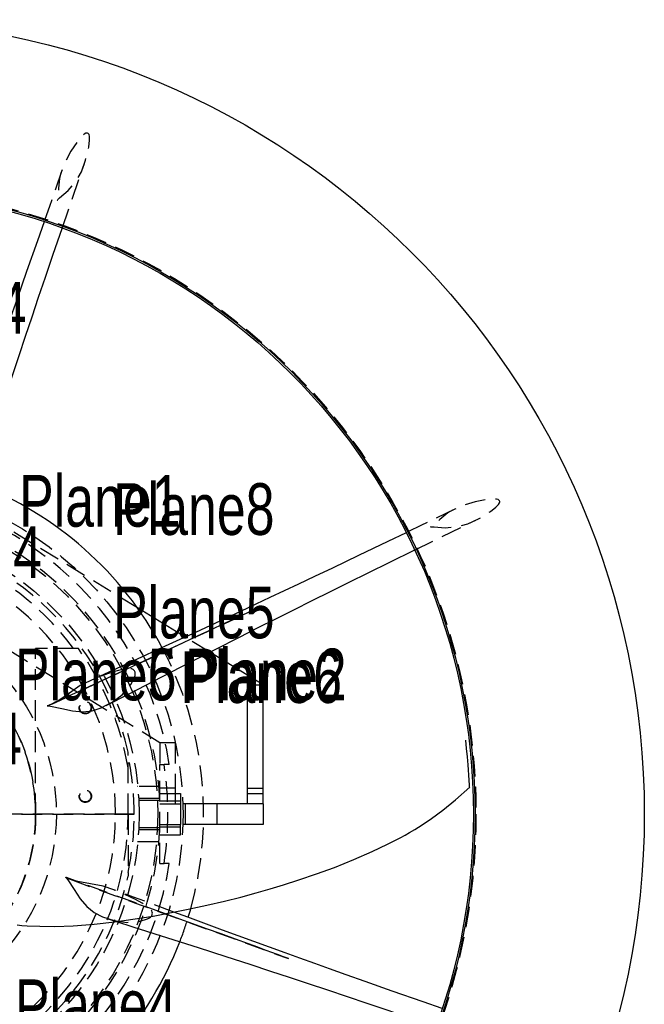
# Model space of a CAD drawing. Extents: x 7 to 1111, y 4 to 855.
# Tile 7 of 18: x 290 to 328, y 204 to 265. Entities that reach past the tile are written whole.
import ezdxf

# ---------------------------------------------------------------- set-up
doc = ezdxf.new("R2010")
doc.units = 0
doc.linetypes.add('SLDHIDDEN0', pattern=[1.905, 1.27, -0.635])
doc.layers.get('0').update_dxf_attribs({"linetype": 'CONTINUOUS'})

msp = doc.modelspace()

# ---------------------------------------------------------------- linework, layer by layer
at = {"color": 9, "linetype": 'SLDHIDDEN0'}
for p, q in [((297.079, 228.565), (285.104, 235.9)), ((298.45, 220.278), (285.387, 228.28)), ((301.525, 225.841), (300.011, 226.769)), ((293.453, 226.06), (290.83, 226.06)), ((290.83, 215.9), (290.83, 226.06)), ((299.405, 220.278), (298.45, 220.278)), ((298.45, 220.278), (298.45, 218.948)), ((299.405, 220.278), (299.405, 217.49)), ((296.507, 219.492), (296.507, 219.71)), ((296.507, 215.9), (296.507, 219.492)), ((298.45, 218.948), (298.71, 218.948)), ((298.45, 212.852), (298.45, 218.948)), ((299.035, 218.948), (298.71, 218.948)), ((297.1, 217.587), (297.076, 217.587)), ((298.45, 217.587), (297.1, 217.587)), ((299.405, 217.49), (298.45, 217.49)), ((298.45, 217.17), (299.72, 217.17)), ((299.405, 217.49), (299.405, 216.535)), ((299.72, 217.17), (299.72, 216.535)), ((303.845, 217.17), (304.8, 217.17)), ((298.45, 216.858), (297.154, 216.858)), ((297.159, 216.753), (298.45, 216.753)), ((297.159, 216.753), (297.159, 216.753)), ((299.72, 216.692), (298.45, 216.692)), ((298.45, 216.535), (299.72, 216.535)), ((298.45, 216.535), (299.72, 216.535)), ((299.72, 216.535), (299.72, 215.265)), ((301.138, 216.535), (299.72, 216.535)), ((299.999, 216.535), (299.999, 215.265)), ((301.981, 215.265), (301.981, 216.535)), ((295.735, 215.9), (288.054, 215.9)), ((288.054, 215.9), (295.735, 215.9)), ((295.735, 215.9), (296.88, 215.9)), ((296.88, 215.9), (295.735, 215.9)), ((296.507, 215.9), (296.507, 212.308)), ((297.155, 214.942), (298.45, 214.942)), ((298.45, 215.047), (297.159, 215.047)), ((297.159, 215.047), (297.159, 215.047)), ((298.45, 215.265), (299.72, 215.265)), ((298.45, 215.265), (299.72, 215.265)), ((298.45, 215.108), (299.72, 215.108)), ((299.72, 214.63), (299.72, 215.265)), ((301.138, 215.265), (299.72, 215.265)), ((297.076, 214.213), (297.1, 214.213)), ((297.1, 214.213), (298.45, 214.213)), ((298.45, 214.63), (299.72, 214.63)), ((296.507, 212.308), (296.507, 212.09)), ((298.45, 212.852), (298.71, 212.852)), ((299.035, 212.852), (298.71, 212.852)), ((295.263, 209.468), (295.792, 209.299))]:
    msp.add_line(p, q, dxfattribs=at)
at = {"color": 7, "linetype": 'CONTINUOUS'}
for p, q in [((300.011, 226.769), (297.079, 228.565)), ((304.8, 223.835), (301.525, 225.841)), ((303.845, 217.49), (303.845, 223.835)), ((303.845, 223.835), (304.8, 223.835)), ((304.8, 217.49), (304.8, 223.835)), ((303.845, 217.49), (304.8, 217.49)), ((303.845, 216.535), (303.845, 217.49)), ((304.8, 216.535), (304.8, 217.49)), ((304.8, 216.535), (301.138, 216.535)), ((304.8, 216.535), (304.8, 215.265)), ((304.8, 215.265), (301.138, 215.265))]:
    msp.add_line(p, q, dxfattribs=at)
at = {"color": 9, "linetype": 'SLDHIDDEN0', "flags": 128}
for points in [[(292.157, 253.603), (292.157, 253.603), (292.157, 253.603), (292.157, 253.603), (292.157, 253.603), (292.157, 253.603), (292.157, 253.603), (292.158, 253.604), (292.16, 253.607), (292.166, 253.615), (292.19, 253.643), (292.302, 253.753), (292.827, 254.202), (293.304, 254.743), (293.638, 255.358), (293.896, 256.066), (294.087, 256.856), (294.135, 257.289), (294.132, 257.518), (294.107, 257.638), (294.081, 257.679), (294.054, 257.703), (294.019, 257.722), (293.985, 257.731), (293.952, 257.731), (293.902, 257.72), (293.808, 257.662), (293.483, 257.327), (292.998, 256.625), (292.642, 255.932), (292.381, 255.273), (292.299, 254.951), (292.231, 254.321), (292.211, 253.945), (292.195, 253.767), (292.179, 253.683), (292.169, 253.642), (292.163, 253.622), (292.161, 253.616), (292.159, 253.609), (292.158, 253.606), (292.157, 253.605), (292.157, 253.604), (292.157, 253.604), (292.157, 253.603), (292.157, 253.603), (292.157, 253.603), (292.157, 253.603), (292.157, 253.603), (292.157, 253.603), (292.157, 253.603), (292.157, 253.603), (292.157, 253.603), (292.157, 253.603), (292.157, 253.603), (292.157, 253.603), (292.157, 253.603), (292.157, 253.603), (292.157, 253.603)], [(292.453, 251.874), (293.056, 253.627), (293.731, 255.579), (293.828, 255.858)], [(292.436, 255.43), (291.674, 253.225), (291.344, 252.278)], [(315.08, 233.539), (315.08, 233.539), (315.08, 233.539), (315.08, 233.539), (315.08, 233.539), (315.08, 233.539), (315.081, 233.539), (315.082, 233.54), (315.086, 233.54), (315.095, 233.541), (315.132, 233.544), (315.289, 233.543), (315.978, 233.49), (316.698, 233.535), (317.369, 233.734), (318.051, 234.051), (318.745, 234.475), (319.086, 234.747), (319.246, 234.911), (319.313, 235.014), (319.323, 235.061), (319.322, 235.097), (319.31, 235.135), (319.292, 235.166), (319.269, 235.19), (319.226, 235.217), (319.118, 235.242), (318.652, 235.235), (317.812, 235.082), (317.07, 234.843), (316.42, 234.562), (316.134, 234.393), (315.641, 233.995), (315.36, 233.743), (315.223, 233.629), (315.153, 233.58), (315.117, 233.559), (315.099, 233.549), (315.092, 233.546), (315.086, 233.542), (315.083, 233.541), (315.082, 233.541), (315.081, 233.54), (315.081, 233.54), (315.081, 233.54), (315.08, 233.54), (315.08, 233.54), (315.08, 233.54), (315.08, 233.54), (315.08, 233.54), (315.08, 233.54), (315.08, 233.54), (315.08, 233.539), (315.08, 233.539), (315.08, 233.539), (315.08, 233.539), (315.08, 233.539), (315.08, 233.539), (315.08, 233.539)], [(316.57, 234.634), (314.472, 233.614), (313.575, 233.18)], [(314.079, 232.114), (315.734, 232.921), (317.591, 233.823), (317.856, 233.952)], [(291.815, 222.645), (293.015, 223.205), (294.448, 223.874), (295.677, 224.447), (296.79, 224.967), (297.882, 225.477), (298.955, 225.978), (300.488, 226.695), (301.877, 227.344), (303.353, 228.035), (303.758, 228.225), (304.172, 228.419), (304.494, 228.57), (304.685, 228.659), (304.731, 228.681), (304.737, 228.684), (304.742, 228.686), (304.743, 228.686), (304.744, 228.687), (304.744, 228.687), (304.744, 228.687), (304.744, 228.687)], [(295.159, 222.579), (295.524, 222.762), (296.146, 223.232), (296.676, 223.864), (296.896, 224.289), (296.935, 224.418), (296.949, 224.498), (296.948, 224.556), (296.937, 224.605), (296.915, 224.658), (296.889, 224.702), (296.859, 224.74), (296.81, 224.784), (296.738, 224.818), (296.6, 224.833), (296.473, 224.821), (295.988, 224.736), (295.523, 224.607), (294.624, 224.286), (294.174, 224.076)], [(292.036, 222.763), (291.902, 222.688), (291.723, 222.604), (291.63, 222.568), (291.583, 222.552), (291.579, 222.551)], [(293.188, 211.818), (293.041, 211.86), (292.854, 211.927), (292.763, 211.967), (292.718, 211.989), (292.715, 211.991)], [(298.802, 209.772), (298.006, 210.061), (296.92, 210.457), (295.64, 210.924), (294.166, 211.461), (292.715, 211.991)], [(292.948, 211.891), (294.193, 211.438), (295.679, 210.897), (296.953, 210.434), (298.107, 210.015), (299.241, 209.603), (300.354, 209.199), (301.945, 208.621), (303.386, 208.099), (304.918, 207.544), (305.339, 207.391), (305.769, 207.236), (306.103, 207.115), (306.301, 207.043), (306.349, 207.026), (306.356, 207.023), (306.36, 207.022), (306.362, 207.021), (306.363, 207.021), (306.363, 207.021), (306.363, 207.021), (306.363, 207.021)], [(295.266, 209.479), (295.654, 209.35), (296.426, 209.244), (297.248, 209.315), (297.703, 209.461), (297.822, 209.524), (297.889, 209.571), (297.928, 209.612), (297.956, 209.655), (297.978, 209.707), (297.991, 209.757), (297.997, 209.805), (297.993, 209.871), (297.966, 209.946), (297.879, 210.054), (297.781, 210.135), (297.377, 210.418), (296.957, 210.656), (296.095, 211.065), (295.628, 211.235)], [(299.323, 209.875), (298.609, 210.14), (296.831, 210.802), (295.634, 211.25)]]:
    msp.add_lwpolyline(points, dxfattribs=at)
at = {"color": 7, "linetype": 'CONTINUOUS', "flags": 128}
for points in [[(291.344, 252.278), (290.94, 251.116), (290.278, 249.226), (289.689, 247.556), (289.277, 246.399), (288.912, 245.377), (288.583, 244.46), (288.255, 243.552), (287.927, 242.645), (287.578, 241.683), (287.228, 240.723), (286.878, 239.763), (286.526, 238.805), (286.16, 237.811), (285.737, 236.665), (285.16, 235.109), (284.498, 233.331), (284.05, 232.134)], [(285.832, 231.763), (286.323, 233.305), (286.997, 235.415), (287.609, 237.317), (288.157, 239.011), (288.633, 240.474), (289.047, 241.738), (289.428, 242.897), (289.813, 244.062), (290.21, 245.254), (290.61, 246.452), (291.015, 247.656), (291.433, 248.889), (291.911, 250.294), (292.45, 251.865), (292.453, 251.874)], [(313.575, 233.18), (312.461, 232.641), (310.657, 231.773), (309.059, 231.009), (307.95, 230.482), (306.969, 230.017), (306.088, 229.602), (305.215, 229.191), (304.341, 228.782), (303.414, 228.349), (302.488, 227.917), (301.561, 227.486), (300.635, 227.057), (299.673, 226.613), (298.564, 226.102), (297.056, 225.41), (295.33, 224.621), (294.167, 224.091)], [(295.165, 222.568), (296.602, 223.312), (298.571, 224.327), (300.349, 225.239), (301.935, 226.05), (303.305, 226.748), (304.491, 227.349), (305.581, 227.899), (306.677, 228.45), (307.8, 229.013), (308.931, 229.577), (310.068, 230.142), (311.235, 230.718), (312.567, 231.373), (314.059, 232.104), (314.079, 232.114)], [(304.744, 228.687), (304.744, 228.687), (304.744, 228.687), (304.743, 228.687), (304.742, 228.686), (304.738, 228.684), (304.724, 228.678), (304.672, 228.653), (304.441, 228.545), (304.091, 228.382), (303.746, 228.221), (303.415, 228.067), (302.914, 227.833), (302.358, 227.574), (301.597, 227.219), (300.74, 226.819), (299.885, 226.42), (299.08, 226.044), (298.301, 225.681), (297.547, 225.33), (296.685, 224.928), (295.637, 224.44), (294.402, 223.865), (292.98, 223.203), (291.579, 222.551)], [(294.174, 224.076), (293.554, 223.786), (292.899, 223.33), (292.247, 222.882), (292.036, 222.763)], [(291.535, 222.536), (291.535, 222.536), (291.535, 222.536), (291.535, 222.536), (291.535, 222.536), (291.535, 222.536), (291.536, 222.536), (291.538, 222.536), (291.548, 222.536), (291.587, 222.536), (291.75, 222.523), (292.428, 222.377), (293.094, 222.232), (293.721, 222.184), (294.305, 222.244), (294.843, 222.421), (295.159, 222.579)], [(291.579, 222.551), (291.567, 222.547), (291.551, 222.541), (291.543, 222.539), (291.54, 222.538), (291.538, 222.537), (291.537, 222.537), (291.536, 222.537), (291.536, 222.537), (291.536, 222.536), (291.535, 222.536), (291.535, 222.536), (291.535, 222.536), (291.535, 222.536), (291.535, 222.536), (291.535, 222.536), (291.535, 222.536), (291.535, 222.536), (291.535, 222.536), (291.535, 222.536), (291.535, 222.536), (291.535, 222.536), (291.535, 222.536), (291.535, 222.536)], [(317.465, 217.539), (317.462, 217.61), (317.459, 217.675), (317.444, 217.97), (317.425, 218.288), (317.404, 218.606), (317.38, 218.924), (317.338, 219.407), (317.287, 219.923), (317.23, 220.427)], [(289.696, 209.085), (289.977, 209.053), (290.313, 209.029), (291.079, 209.003), (292.013, 208.995), (293.129, 209.035), (294.422, 209.143), (295.691, 209.285), (298.036, 209.619), (300.188, 210.047), (301.333, 210.3), (302.419, 210.547), (303.43, 210.797), (304.365, 211.05), (305.226, 211.301), (306.047, 211.554), (306.992, 211.855), (308.08, 212.22), (309.17, 212.624), (310.363, 213.105), (311.495, 213.593), (312.44, 214.039), (313.202, 214.433), (313.511, 214.603), (313.778, 214.755), (314.104, 214.948), (314.56, 215.232), (315.138, 215.62), (315.825, 216.128), (316.608, 216.774), (317.491, 217.552)], [(292.673, 212.012), (292.673, 212.012), (292.673, 212.012), (292.673, 212.012), (292.673, 212.012), (292.673, 212.011), (292.674, 212.011), (292.675, 212.009), (292.682, 212.003), (292.71, 211.975), (292.815, 211.85), (293.192, 211.268), (293.561, 210.694), (293.97, 210.217), (294.425, 209.847), (294.931, 209.591), (295.266, 209.479)], [(292.715, 211.991), (292.703, 211.997), (292.688, 212.004), (292.681, 212.008), (292.678, 212.009), (292.676, 212.01), (292.675, 212.011), (292.675, 212.011), (292.674, 212.011), (292.674, 212.012), (292.674, 212.012), (292.673, 212.012), (292.673, 212.012), (292.673, 212.012), (292.673, 212.012), (292.673, 212.012), (292.673, 212.012), (292.673, 212.012), (292.673, 212.012), (292.673, 212.012), (292.673, 212.012), (292.673, 212.012), (292.673, 212.012), (292.673, 212.012)], [(295.628, 211.235), (294.985, 211.468), (294.2, 211.609), (293.421, 211.753), (293.188, 211.818)], [(295.792, 209.299), (296.805, 208.977), (298.915, 208.303), (300.817, 207.691), (302.511, 207.143), (303.974, 206.667), (305.238, 206.253), (306.397, 205.872), (307.562, 205.487), (308.754, 205.09), (309.952, 204.69), (311.156, 204.285), (312.389, 203.867), (313.794, 203.389), (315.365, 202.85), (315.376, 202.847)], [(306.363, 207.021), (306.363, 207.021), (306.363, 207.021), (306.362, 207.021), (306.361, 207.021), (306.357, 207.023), (306.342, 207.028), (306.288, 207.048), (306.048, 207.135), (305.685, 207.267), (305.328, 207.397), (304.984, 207.522), (304.465, 207.711), (303.888, 207.921), (303.1, 208.208), (302.21, 208.531), (301.324, 208.854), (300.489, 209.158), (299.681, 209.451), (298.9, 209.736), (298.802, 209.772)], [(315.791, 203.951), (314.616, 204.36), (312.726, 205.022), (311.056, 205.611), (309.899, 206.023), (308.877, 206.388), (307.96, 206.717), (307.052, 207.045), (306.145, 207.373), (305.183, 207.722), (304.223, 208.072), (303.263, 208.422), (302.305, 208.774), (301.311, 209.14), (300.165, 209.563), (299.323, 209.875)]]:
    msp.add_lwpolyline(points, dxfattribs=at)
at = {"color": 7, "linetype": 'CONTINUOUS'}
for radius in [48.796, 38.405, 38.303]:
    msp.add_circle((279.4, 215.9), radius, dxfattribs=at)
at = {"color": 9, "linetype": 'SLDHIDDEN0'}
for centre, radius in [((279.4, 215.9), 38.464), ((279.4, 215.9), 20.477), ((279.4, 215.9), 18.923), ((279.4, 215.9), 17.78), ((279.4, 215.9), 12.7), ((279.4, 215.9), 11.43), ((293.878, 222.428), 0.38), ((293.878, 222.428), 0.351), ((293.878, 216.992), 0.38), ((293.878, 216.992), 0.351)]:
    msp.add_circle(centre, radius, dxfattribs=at)
at = {"color": 7, "linetype": 'CONTINUOUS'}
for start, end in [(28.02344, 68.85349), (343.02585, 344.44861), (298.02755, 338.85172)]:
    msp.add_arc((279.4, 215.9), 21.747, start, end, dxfattribs=at)
at = {"color": 9, "linetype": 'SLDHIDDEN0'}
for radius, start, end in [(19.87, 8.82396, 171.17604), (19.068, 2.47525, 177.52475), (17.107, 36.43524, 180), (17.526, 12.55586, 87.67161), (16.335, 0, 180), (11.43, 325.15615, 205.15455), (17.341, 9.42537, 35.8663), (21.747, 344.44861, 28.02344), (17.48, 0, 11.8587), (19.549, 351.03006, 8.96994), (16.335, 180, 360), (17.107, 216.43524, 360), (17.48, 348.1413, 360), (19.068, 182.47525, 357.52475), (19.87, 188.82396, 351.17604), (17.526, 271.87761, 347.44414), (21.747, 338.85172, 343.02585)]:
    msp.add_arc((279.4, 215.9), radius, start, end, dxfattribs=at)

# ---------------------------------------------------------------- texts
at = {"color": 7, "width": 0.75}
for s, p in [('Plane4', (280.355, 245.415)), ('Plane1', (289.814, 233.553)), ('Plane8', (295.58, 233.045)), ('Plane4', (281.305, 230.403)), ('Plane5', (295.58, 226.695)), ('Plane5', (289.56, 222.885)), ('Plane6', (289.56, 222.885)), ('Plane2', (300.001, 222.885)), ('Plane6', (299.72, 222.725)), ('Plane4', (280.06, 218.948)), ('Plane4', (289.56, 202.565))]:
    msp.add_text(s, height=3.175, dxfattribs=at).set_placement(p)

doc.saveas('drawing.dxf')
